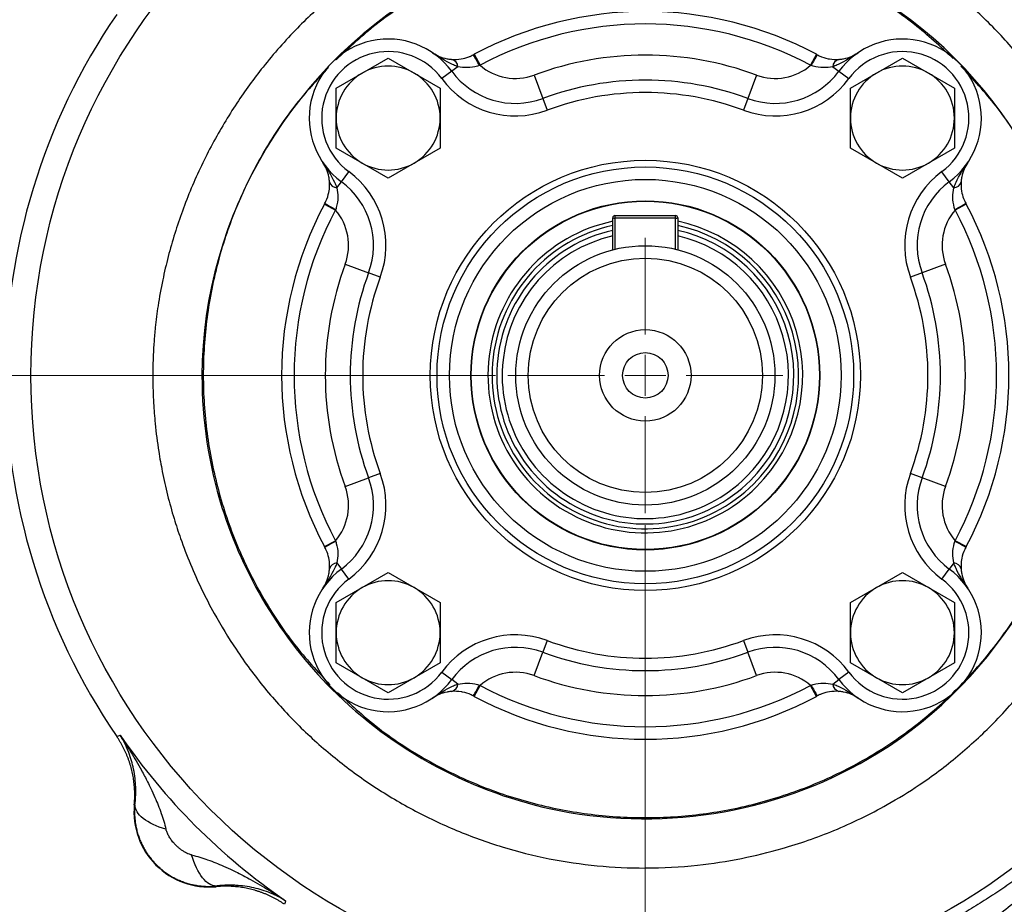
# Model space of a CAD drawing. Header units: inches. Extents: x 0.6 to 16.3, y 0.2 to 11.5.
# Tile 4 of 21: x 2.2 to 5.4, y 6.1 to 9. Entities that reach past the tile are written whole.
import ezdxf

# ---------------------------------------------------------------- set-up
doc = ezdxf.new("R2010")
doc.units = ezdxf.units.IN
doc.header["$MEASUREMENT"] = 0
doc.styles.add('SLDTEXTSTYLE0', font='TXT', dxfattribs={"width": 0.75})
doc.dimstyles.new('SLDDIMSTYLE2', dxfattribs={"dimtxt": 0.137795, "dimasz": 0.14, "dimexe": 0, "dimexo": 0.0625, "dimgap": 0.034449, "dimtad": 0, "dimdec": 1, "dimlfac": 1.5, "dimrnd": 1e-09, "dimzin": 12, "dimdsep": 46, "dimtxsty": 'SLDTEXTSTYLE0', "dimblk1": 'CLOSED', "dimblk2": 'CLOSED', "dimsah": 1, "dimcen": 0.09, "dimadec": 0, "dimazin": 3, "dimtfac": 1, "dimtdec": 1, "dimtofl": 0, "dimtmove": 0, "dimatfit": 3, "dimldrblk": 'CLOSED', "dimfxl": 0, "dimfrac": 2, "dimtolj": 1, "dimtzin": 12, "dimarcsym": 0})
doc.dimstyles.new('SLDDIMSTYLE4', dxfattribs={"dimtxt": 0.137795, "dimasz": 0.14, "dimexe": 0, "dimexo": 0.0625, "dimgap": 0.034449, "dimtad": 0, "dimtih": 1, "dimtoh": 1, "dimdec": 1, "dimlfac": 1.5, "dimrnd": 1e-09, "dimzin": 12, "dimdsep": 46, "dimtxsty": 'SLDTEXTSTYLE0', "dimblk1": 'CLOSED', "dimblk2": 'CLOSED', "dimsah": 1, "dimcen": 0.09, "dimadec": 0, "dimazin": 3, "dimtfac": 1, "dimtdec": 1, "dimtofl": 0, "dimtmove": 0, "dimatfit": 3, "dimldrblk": 'CLOSED', "dimfxl": 0, "dimfrac": 2, "dimtolj": 1, "dimtzin": 12, "dimarcsym": 0})
doc.dimstyles.new('SLDDIMSTYLE5', dxfattribs={"dimtxt": 0.137795, "dimasz": 0.14, "dimexe": 0, "dimexo": 0.0625, "dimgap": 0.034449, "dimtad": 0, "dimdec": 1, "dimlfac": 1.5, "dimrnd": 1e-09, "dimzin": 12, "dimdsep": 46, "dimtxsty": 'SLDTEXTSTYLE0', "dimblk1": 'CLOSED', "dimblk2": 'CLOSED', "dimsah": 1, "dimcen": 0.09, "dimadec": 0, "dimazin": 3, "dimtfac": 1, "dimtmove": 0, "dimatfit": 0, "dimldrblk": 'CLOSED', "dimfxl": 0, "dimfrac": 2, "dimtolj": 1, "dimtzin": 12, "dimarcsym": 0})

# ---------------------------------------------------------------- blocks, each defined once
blk = doc.blocks.new('_Closed')
at = {"color": 0, "linetype": 'ByBlock', "lineweight": -2}
for p, q in [((-1, 0.166667), (0, 0)), ((-1, 0.166667), (-1, -0.166667)), ((0, 0), (-1, -0.166667)), ((0, 0), (-1, 0))]:
    blk.add_line(p, q, dxfattribs=at)
blk = doc.blocks.new('_D_5')
at = {"color": 7, "linetype": 'Continuous', "lineweight": 0}
for p, q in [((2.1781, 7.0759), (2.1781, 4.1527)), ((5.0647, 5.2433), (5.0647, 4.1527)), ((3.3719, 4.3905), (3.3299, 4.3905)), ((3.3299, 4.3905), (3.3299, 4.1717)), ((3.6774, 4.3905), (3.7193, 4.3905)), ((3.7193, 4.3905), (3.7193, 4.1717)), ((2.1781, 4.192), (3.2091, 4.192)), ((3.3299, 4.1717), (3.3719, 4.1717)), ((3.7193, 4.1717), (3.6774, 4.1717)), ((5.0647, 4.192), (3.8402, 4.192))]:
    blk.add_line(p, q, dxfattribs=at)
at = {"color": 7, "linetype": 'Continuous', "lineweight": 18, "xscale": 0.14, "yscale": 0.14, "rotation": 180.0000000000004}
blk.add_blockref('_Closed', (2.1781, 4.192), dxfattribs=at)
at = {"color": 7, "linetype": 'Continuous', "lineweight": 18, "xscale": 0.14, "yscale": 0.14}
blk.add_blockref('_Closed', (5.0647, 4.192), dxfattribs=at)
at = {"color": 7, "linetype": 'Continuous', "lineweight": 18, "char_height": 0.1378, "attachment_point": 1, "style": 'SLDTEXTSTYLE0'}
for s, insert in [('110', (3.3719, 4.3494)), ('4.3', (3.3974, 4.1432))]:
    blk.add_mtext(s, dxfattribs=dict(at, insert=insert))
blk = doc.blocks.new('_D_6')
at = {"color": 7, "linetype": 'Continuous', "lineweight": 0}
for p, q in [((3.3833, 9.8717), (1.3154, 9.8717)), ((1.3548, 9.8717), (1.3548, 9.1712)), ((1.2021, 9.1432), (1.1601, 9.1432)), ((1.1601, 9.1432), (1.1601, 8.9245)), ((1.5075, 9.1432), (1.5495, 9.1432)), ((1.5495, 9.1432), (1.5495, 8.9245)), ((1.1601, 8.9245), (1.2021, 8.9245)), ((1.5495, 8.9245), (1.5075, 8.9245)), ((1.3548, 4.822), (1.3548, 8.7183)), ((1.9454, 4.822), (1.3154, 4.822))]:
    blk.add_line(p, q, dxfattribs=at)
at = {"color": 7, "linetype": 'Continuous', "lineweight": 18, "xscale": 0.14, "yscale": 0.14}
for p, rotation in [((1.3548, 9.8717), 90.0000000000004), ((1.3548, 4.822), 270.0000000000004)]:
    blk.add_blockref('_Closed', p, dxfattribs=dict(at, rotation=rotation))
at = {"color": 7, "linetype": 'Continuous', "lineweight": 18, "char_height": 0.1378, "attachment_point": 1, "style": 'SLDTEXTSTYLE0'}
for s, insert in [('192', (1.2021, 9.1021)), ('7.6', (1.2275, 8.8959))]:
    blk.add_mtext(s, dxfattribs=dict(at, insert=insert))
blk = doc.blocks.new('_D_7')
at = {"color": 7, "linetype": 'Continuous', "lineweight": 0}
for p, q in [((4.2314, 7.3376), (4.2314, 4.4892)), ((5.0647, 5.2433), (5.0647, 4.4892)), ((4.5214, 4.7271), (4.4794, 4.7271)), ((4.4794, 4.7271), (4.4794, 4.5083)), ((4.725, 4.7271), (4.767, 4.7271)), ((4.767, 4.7271), (4.767, 4.5083)), ((4.2314, 4.5286), (3.9814, 4.5286)), ((5.0647, 4.5286), (5.3147, 4.5286)), ((4.4794, 4.5083), (4.5214, 4.5083)), ((4.767, 4.5083), (4.725, 4.5083))]:
    blk.add_line(p, q, dxfattribs=at)
at = {"color": 7, "linetype": 'Continuous', "lineweight": 18, "xscale": 0.14, "yscale": 0.14}
blk.add_blockref('_Closed', (4.2314, 4.5286, -4.3612), dxfattribs=at)
at = {"color": 7, "linetype": 'Continuous', "lineweight": 18, "xscale": 0.14, "yscale": 0.14, "rotation": 180.0000000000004}
blk.add_blockref('_Closed', (5.0647, 4.5286, -4.3612), dxfattribs=at)
at = {"color": 7, "linetype": 'Continuous', "lineweight": 18, "char_height": 0.1378, "attachment_point": 1, "style": 'SLDTEXTSTYLE0'}
for s, insert in [('32', (4.5214, 4.686)), ('1.3', (4.4959, 4.4798))]:
    blk.add_mtext(s, dxfattribs=dict(at, insert=insert))
blk = doc.blocks.new('_D_10')
at = {"color": 7, "linetype": 'Continuous', "lineweight": 0}
for p, q in [((3.7506, 7.8184), (1.7055, 7.8184)), ((1.7448, 7.8184), (1.7448, 6.4117)), ((1.5921, 6.3837), (1.5501, 6.3837)), ((1.5501, 6.3837), (1.5501, 6.1649)), ((1.8976, 6.3837), (1.9395, 6.3837)), ((1.9395, 6.3837), (1.9395, 6.1649)), ((1.5501, 6.1649), (1.5921, 6.1649)), ((1.9395, 6.1649), (1.8976, 6.1649)), ((1.7448, 4.822), (1.7448, 5.9588)), ((1.9454, 4.822), (1.7055, 4.822))]:
    blk.add_line(p, q, dxfattribs=at)
at = {"color": 7, "linetype": 'Continuous', "lineweight": 18, "xscale": 0.14, "yscale": 0.14}
for p, rotation in [((1.7448, 7.8184, -4.3612), 90.0000000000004), ((1.7448, 4.822, -4.3612), 270.0000000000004)]:
    blk.add_blockref('_Closed', p, dxfattribs=dict(at, rotation=rotation))
at = {"color": 7, "linetype": 'Continuous', "lineweight": 18, "char_height": 0.1378, "attachment_point": 1, "style": 'SLDTEXTSTYLE0'}
for s, insert in [('114', (1.5921, 6.3426)), ('4.5', (1.6176, 6.1364))]:
    blk.add_mtext(s, dxfattribs=dict(at, insert=insert))
blk = doc.blocks.new('SW_CENTERMARKSYMBOL_0')
at = {"color": 0, "linetype": 'Continuous', "lineweight": 18}
for p, q in [((0, 0.1312), (0, 0.4415)), ((0, 0), (0, 0.0656)), ((-0.1312, 0), (-0.4415, 0)), ((0, 0), (-0.0656, 0)), ((0, 0), (0, -0.0656)), ((0, 0), (0.0656, 0)), ((0.1312, 0), (0.4415, 0)), ((0, -0.1312), (0, -0.4415))]:
    blk.add_line(p, q, dxfattribs=at)

msp = doc.modelspace()

# ---------------------------------------------------------------- linework, layer by layer
at = {"color": 7, "linetype": 'Continuous', "lineweight": 25}
for p, q in [((3.6796, 8.8463), (3.6824, 8.8478)), ((3.6824, 8.8478), (3.7012, 8.8125)), ((4.7804, 8.8478), (4.7616, 8.8125)), ((4.7804, 8.8478), (4.7832, 8.8463)), ((3.3231, 8.7877), (3.4064, 8.8358)), ((3.4064, 8.8358), (3.4898, 8.7877)), ((4.973, 8.7877), (5.0563, 8.8358)), ((5.0563, 8.8358), (5.1397, 8.7877)), ((3.2398, 8.7396), (3.3231, 8.7877)), ((3.4898, 8.7877), (3.5731, 8.7396)), ((3.6105, 8.7935), (3.5783, 8.7698)), ((3.6303, 8.8081), (3.6105, 8.7935)), ((3.7012, 8.8125), (3.6991, 8.8118)), ((4.7637, 8.8118), (4.7616, 8.8125)), ((4.8325, 8.8081), (4.8523, 8.7935)), ((4.8523, 8.7935), (4.8845, 8.7698)), ((4.8897, 8.7396), (4.973, 8.7877)), ((5.1397, 8.7877), (5.223, 8.7396)), ((3.8747, 8.7811), (3.9025, 8.7061)), ((4.5881, 8.7811), (4.5603, 8.7061)), ((3.2398, 8.6434), (3.2398, 8.7396)), ((3.5731, 8.7396), (3.5731, 8.6434)), ((4.8897, 8.6434), (4.8897, 8.7396)), ((5.223, 8.7396), (5.223, 8.6434)), ((3.9025, 8.7061), (3.9164, 8.6686)), ((4.5603, 8.7061), (4.5464, 8.6686)), ((3.2398, 8.5471), (3.2398, 8.6434)), ((3.5731, 8.6434), (3.5731, 8.5471)), ((4.8897, 8.5471), (4.8897, 8.6434)), ((5.223, 8.6434), (5.223, 8.5471)), ((3.3231, 8.499), (3.2398, 8.5471)), ((3.5731, 8.5471), (3.4898, 8.499)), ((4.973, 8.499), (4.8897, 8.5471)), ((5.223, 8.5471), (5.1397, 8.499)), ((3.4064, 8.4509), (3.3231, 8.499)), ((3.4898, 8.499), (3.4064, 8.4509)), ((5.0563, 8.4509), (4.973, 8.499)), ((5.1397, 8.499), (5.0563, 8.4509)), ((3.2563, 8.4393), (3.28, 8.4715)), ((5.2065, 8.4393), (5.1828, 8.4715)), ((3.2417, 8.4195), (3.2563, 8.4393)), ((5.2211, 8.4195), (5.2065, 8.4393)), ((3.202, 8.3674), (3.2035, 8.3702)), ((3.202, 8.3674), (3.2373, 8.3486)), ((3.238, 8.3507), (3.2373, 8.3486)), ((5.2255, 8.3486), (5.2248, 8.3507)), ((5.2608, 8.3674), (5.2255, 8.3486)), ((5.2593, 8.3702), (5.2608, 8.3674)), ((4.1271, 8.2197), (4.1271, 8.3238)), ((4.1337, 8.3305), (4.1337, 8.3228)), ((4.1337, 8.3305), (4.3287, 8.3305)), ((4.3287, 8.3228), (4.1337, 8.3228)), ((4.3287, 8.3228), (4.3287, 8.3305)), ((4.3354, 8.3238), (4.3354, 8.2209)), ((3.2687, 8.1751), (3.3437, 8.1473)), ((5.1941, 8.1751), (5.1191, 8.1473)), ((3.3812, 8.1334), (3.3437, 8.1473)), ((5.1191, 8.1473), (5.0816, 8.1334)), ((3.2687, 7.4617), (3.3437, 7.4895)), ((3.3812, 7.5034), (3.3437, 7.4895)), ((5.1191, 7.4895), (5.0816, 7.5034)), ((5.1941, 7.4617), (5.1191, 7.4895)), ((3.202, 7.2694), (3.2373, 7.2882)), ((3.2035, 7.2666), (3.202, 7.2694)), ((3.2373, 7.2882), (3.238, 7.2861)), ((5.2248, 7.2861), (5.2255, 7.2882)), ((5.2608, 7.2694), (5.2255, 7.2882)), ((5.2608, 7.2694), (5.2593, 7.2666)), ((3.2417, 7.2173), (3.2563, 7.1975)), ((5.2211, 7.2173), (5.2065, 7.1975)), ((3.28, 7.1653), (3.2563, 7.1975)), ((3.3231, 7.1378), (3.4064, 7.1859)), ((3.4064, 7.1859), (3.4898, 7.1378)), ((4.973, 7.1378), (5.0563, 7.1859)), ((5.0563, 7.1859), (5.1397, 7.1378)), ((5.1828, 7.1653), (5.2065, 7.1975)), ((3.2398, 7.0897), (3.3231, 7.1378)), ((3.4898, 7.1378), (3.5731, 7.0897)), ((4.8897, 7.0897), (4.973, 7.1378)), ((5.1397, 7.1378), (5.223, 7.0897)), ((3.2398, 6.9934), (3.2398, 7.0897)), ((3.5731, 7.0897), (3.5731, 6.9934)), ((4.8897, 6.9934), (4.8897, 7.0897)), ((5.223, 7.0897), (5.223, 6.9934)), ((3.2398, 6.8972), (3.2398, 6.9934)), ((3.5731, 6.9934), (3.5731, 6.8972)), ((4.8897, 6.8972), (4.8897, 6.9934)), ((5.223, 6.9934), (5.223, 6.8972)), ((3.9164, 6.9682), (3.9025, 6.9307)), ((4.5464, 6.9682), (4.5603, 6.9307)), ((3.8747, 6.8557), (3.9025, 6.9307)), ((4.5881, 6.8557), (4.5603, 6.9307)), ((3.3231, 6.8491), (3.2398, 6.8972)), ((3.5731, 6.8972), (3.4898, 6.8491)), ((4.973, 6.8491), (4.8897, 6.8972)), ((5.223, 6.8972), (5.1397, 6.8491)), ((3.5783, 6.867), (3.6105, 6.8433)), ((4.8845, 6.867), (4.8523, 6.8433)), ((3.4064, 6.801), (3.3231, 6.8491)), ((3.4898, 6.8491), (3.4064, 6.801)), ((3.6303, 6.8287), (3.6105, 6.8433)), ((3.6824, 6.789), (3.7012, 6.8243)), ((3.6991, 6.825), (3.7012, 6.8243)), ((4.7616, 6.8243), (4.7637, 6.825)), ((4.7804, 6.789), (4.7616, 6.8243)), ((4.8325, 6.8287), (4.8523, 6.8433)), ((5.0563, 6.801), (4.973, 6.8491)), ((5.1397, 6.8491), (5.0563, 6.801)), ((3.6824, 6.789), (3.6796, 6.7905)), ((4.7832, 6.7905), (4.7804, 6.789)), ((2.5355, 6.6608), (2.5413, 6.6626)), ((2.5413, 6.6626), (2.5469, 6.6643)), ((2.592, 6.4415), (2.5941, 6.4417)), ((2.8547, 6.1811), (2.8545, 6.179)), ((3.0756, 6.1283), (3.0738, 6.1225)), ((3.0773, 6.1339), (3.0756, 6.1283))]:
    msp.add_line(p, q, dxfattribs=at)
at = {"color": 8, "linetype": 'Continuous', "lineweight": 25}
for p, q in [((4.1337, 8.3228), (4.1337, 8.2226)), ((4.3287, 8.2227), (4.3287, 8.3228))]:
    msp.add_line(p, q, dxfattribs=at)
at = {"color": 7, "linetype": 'Continuous', "lineweight": 25}
for radius in [1.9709, 0.6898, 0.6683, 0.6283, 0.5597, 0.5583, 0.4158, 0.3758, 0.1467, 0.0729]:
    msp.add_circle((4.2314, 7.8184), radius, dxfattribs=at)
for centre, radius, start, end in [((4.2314, 7.8184), 2.0533, 145.6839, 214.3161), ((4.2314, 7.8184), 1.1667, 61.9267, 118.0733), ((4.2314, 7.8184), 1.1267, 61.9267, 118.0733), ((3.4064, 8.6434), 0.2533, 36.3491, 233.6509), ((5.0563, 8.6434), 0.2533, 306.3491, 143.6509), ((3.4064, 8.6434), 0.2133, 36.3491, 233.6509), ((3.3043, 8.611), 0.4429, 26.954, 32.0884), ((4.2314, 7.8184), 1.0267, 69.6717, 110.3283), ((5.1584, 8.611), 0.4429, 147.9116, 153.046), ((5.0563, 8.6434), 0.2133, 306.3491, 143.6509), ((3.6042, 8.8062), 0.0262, 4.0364, 75.427), ((4.8586, 8.8062), 0.0262, 104.573, 175.9636), ((3.4064, 8.6434), 0.1667, 120, 180), ((3.4064, 8.6434), 0.1667, 60, 120), ((3.4064, 8.6434), 0.1667, 0, 60), ((3.8145, 8.9437), 0.2533, 216.3491, 290.3283), ((3.8145, 8.9437), 0.1733, 229.1687, 290.3283), ((4.6483, 8.9437), 0.2533, 249.6717, 323.6509), ((4.6483, 8.9437), 0.1733, 249.6717, 310.8313), ((5.0563, 8.6434), 0.1667, 120, 180), ((5.0563, 8.6434), 0.1667, 60, 120), ((5.0563, 8.6434), 0.1667, 0, 60), ((3.8145, 8.9437), 0.2933, 216.3491, 290.3283), ((4.2314, 7.8184), 0.9467, 69.6717, 110.3283), ((4.6483, 8.9437), 0.2933, 249.6717, 323.6509), ((4.2314, 7.8184), 0.9067, 69.6717, 110.3283), ((3.4064, 8.6434), 0.1667, 180, 240), ((3.4064, 8.6434), 0.1667, 300, 0), ((5.0563, 8.6434), 0.1667, 180, 240), ((5.0563, 8.6434), 0.1667, 300, 0), ((3.4064, 8.6434), 0.1667, 240, 300), ((5.0563, 8.6434), 0.1667, 240, 300), ((3.1061, 8.2353), 0.2933, 339.6717, 53.6509), ((5.3567, 8.2353), 0.2933, 126.3491, 200.3283), ((3.2436, 8.4456), 0.0262, 194.573, 265.9636), ((3.1061, 8.2353), 0.2533, 339.6717, 53.6509), ((5.3567, 8.2353), 0.2533, 126.3491, 200.3283), ((5.2192, 8.4456), 0.0262, 274.0364, 345.427), ((4.2314, 7.8184), 1.1667, 151.9267, 208.0733), ((4.2314, 7.8184), 1.1267, 151.9267, 208.0733), ((3.4388, 8.7454), 0.4429, 237.9116, 243.046), ((3.1061, 8.2353), 0.1733, 339.6717, 40.8313), ((5.3567, 8.2353), 0.1733, 139.1687, 200.3283), ((5.024, 8.7454), 0.4429, 296.954, 302.0884), ((4.2314, 7.8184), 1.1267, 331.9267, 28.0733), ((4.2314, 7.8184), 1.1667, 331.9267, 28.0733), ((4.2314, 7.8184), 0.5049, 101.9227, 315), ((4.1337, 8.3238), 0.00667, 90, 180), ((4.1321, 8.3351), 0.0124, 245.9635, 277.5861), ((4.3287, 8.3238), 0.00667, 0, 90), ((4.3304, 8.3351), 0.0124, 262.4139, 294.0365), ((4.2314, 7.8184), 0.5049, 315, 78.112), ((4.2314, 7.8184), 0.4593, 103.1271, 315), ((4.2314, 7.8184), 0.4593, 315, 76.9113), ((4.2314, 7.8184), 1.0267, 159.6717, 200.3283), ((4.2314, 7.8184), 1.0267, 339.6717, 20.3283), ((4.2314, 7.8184), 0.9467, 159.6717, 200.3283), ((4.2314, 7.8184), 0.9067, 159.6717, 200.3283), ((4.2314, 7.8184), 0.9067, 339.6717, 20.3283), ((4.2314, 7.8184), 0.9467, 339.6717, 20.3283), ((3.1061, 7.4015), 0.2533, 306.3491, 20.3283), ((3.1061, 7.4015), 0.2933, 306.3491, 20.3283), ((5.3567, 7.4015), 0.2933, 159.6717, 233.6509), ((5.3567, 7.4015), 0.2533, 159.6717, 233.6509), ((3.1061, 7.4015), 0.1733, 319.1687, 20.3283), ((5.3567, 7.4015), 0.1733, 159.6717, 220.8313), ((3.4388, 6.8913), 0.4429, 116.954, 122.0884), ((5.024, 6.8913), 0.4429, 57.9116, 63.046), ((3.2436, 7.1912), 0.0262, 94.0364, 165.427), ((5.2192, 7.1912), 0.0262, 14.573, 85.9636), ((3.4064, 6.9934), 0.2533, 126.3491, 323.6509), ((5.0563, 6.9934), 0.2533, 216.3491, 53.6509), ((3.4064, 6.9934), 0.2133, 126.3491, 323.6509), ((3.4064, 6.9934), 0.1667, 60, 120), ((5.0563, 6.9934), 0.2133, 216.3491, 53.6509), ((5.0563, 6.9934), 0.1667, 60, 120), ((3.4064, 6.9934), 0.1667, 120, 180), ((3.4064, 6.9934), 0.1667, 0, 60), ((5.0563, 6.9934), 0.1667, 120, 180), ((5.0563, 6.9934), 0.1667, 0, 60), ((3.4064, 6.9934), 0.1667, 180, 240), ((3.4064, 6.9934), 0.1667, 300, 0), ((3.8145, 6.6931), 0.2933, 69.6717, 143.6509), ((4.6483, 6.6931), 0.2933, 36.3491, 110.3283), ((5.0563, 6.9934), 0.1667, 180, 240), ((5.0563, 6.9934), 0.1667, 300, 0), ((4.2314, 7.8184), 0.9067, 249.6717, 290.3283), ((3.8145, 6.6931), 0.2533, 69.6717, 143.6509), ((4.2314, 7.8184), 0.9467, 249.6717, 290.3283), ((4.6483, 6.6931), 0.2533, 36.3491, 110.3283), ((3.8145, 6.6931), 0.1733, 69.6717, 130.8313), ((4.2314, 7.8184), 1.0267, 249.6717, 290.3283), ((4.6483, 6.6931), 0.1733, 49.1687, 110.3283), ((3.4064, 6.9934), 0.1667, 240, 300), ((3.6042, 6.8306), 0.0262, 284.573, 355.9636), ((3.3043, 7.0258), 0.4429, 327.9116, 333.046), ((4.2314, 7.8184), 1.1267, 241.9267, 298.0733), ((5.1584, 7.0258), 0.4429, 206.954, 212.0884), ((4.8586, 6.8306), 0.0262, 184.0364, 255.427), ((5.0563, 6.9934), 0.1667, 240, 300), ((4.2314, 7.8184), 1.1667, 241.9267, 298.0733), ((4.2314, 7.8184), 2.0419, 214.4163, 235.5837), ((2.8318, 6.4188), 0.2409, 174.5811, 275.4189)]:
    msp.add_arc(centre, radius, start, end, dxfattribs=at)
at = {"color": 8, "linetype": 'Continuous', "lineweight": 25}
for radius, start, end in [(0.4918, 102.245, 315), (0.4765, 102.6451, 315), (0.4918, 315, 77.7908), (0.4765, 315, 77.3919)]:
    msp.add_arc((4.2314, 7.8184), radius, start, end, dxfattribs=at)
at = {"color": 7, "linetype": 'Continuous', "lineweight": 25}
for points, knots in [([(2.6513, 7.8184), (2.6513, 7.8251), (2.6514, 7.8388), (2.6519, 7.8597), (2.6526, 7.8811), (2.6537, 7.903), (2.6552, 7.9256), (2.6571, 7.9487), (2.6608, 7.9873), (2.6683, 8.0462), (2.682, 8.122), (2.7001, 8.1995), (2.7212, 8.2732), (2.7459, 8.3463), (2.7839, 8.4432), (2.8398, 8.5602), (2.9174, 8.6898), (3.0079, 8.8144), (3.1104, 8.9308), (3.2269, 9.0389), (3.3505, 9.1326), (3.4833, 9.2133), (3.6238, 9.2794), (3.7703, 9.3308), (3.9709, 9.3795), (4.2291, 9.4037), (4.4872, 9.3793), (4.6629, 9.3369), (4.7612, 9.3055), (4.8623, 9.2676), (4.9795, 9.2128), (5.1127, 9.1328), (5.2335, 9.0426), (5.3477, 8.9375), (5.451, 8.8216), (5.543, 8.6958), (5.6224, 8.5624), (5.6866, 8.4271), (5.7402, 8.2822), (5.78, 8.1324), (5.8051, 7.9742), (5.8139, 7.8197), (5.8066, 7.6652), (5.7833, 7.5122), (5.7448, 7.3622), (5.6915, 7.2153), (5.6247, 7.0752), (5.5477, 6.9467), (5.4573, 6.822), (5.3543, 6.7055), (5.236, 6.5964), (5.1208, 6.5099), (4.9884, 6.4286), (4.842, 6.3577), (4.6844, 6.3028), (4.5375, 6.2672), (4.3913, 6.2448), (4.2876, 6.239), (4.1801, 6.2387), (4.0762, 6.2436), (3.9224, 6.2662), (3.7715, 6.3042), (3.625, 6.3571), (3.4845, 6.4238), (3.3514, 6.5036), (3.2269, 6.5957), (3.1121, 6.6994), (3.0083, 6.8143), (2.9202, 6.9334), (2.8394, 7.0659), (2.7815, 7.1859), (2.742, 7.2889), (2.7179, 7.3627), (2.6981, 7.4342), (2.6821, 7.506), (2.6685, 7.5825), (2.6591, 7.6557), (2.6539, 7.7235), (2.6519, 7.7712), (2.6514, 7.8008), (2.6513, 7.8145), (2.6513, 7.8184)], [0, 0, 0, 0, 0.002041, 0.004142, 0.006303, 0.008523, 0.010803, 0.013143, 0.015542, 0.02255, 0.03108, 0.03886, 0.046636, 0.054253, 0.062217, 0.078117, 0.09343, 0.107875, 0.124663, 0.140275, 0.155893, 0.171544, 0.187199, 0.202817, 0.218423, 0.249606, 0.280797, 0.296405, 0.30421, 0.312017, 0.329059, 0.343302, 0.358958, 0.374592, 0.390225, 0.405864, 0.421675, 0.437144, 0.451122, 0.468372, 0.483955, 0.499527, 0.515112, 0.530696, 0.546291, 0.561906, 0.577901, 0.593188, 0.607163, 0.624489, 0.640139, 0.655803, 0.667989, 0.687134, 0.704906, 0.718383, 0.732818, 0.749627, 0.749733, 0.765368, 0.781034, 0.796718, 0.812392, 0.828089, 0.843694, 0.859302, 0.874872, 0.890449, 0.90607, 0.919648, 0.937373, 0.946271, 0.953027, 0.960867, 0.968708, 0.975284, 0.98439, 0.991029, 0.995844, 0.998834, 1, 1, 1, 1]), ([(2.8089, 7.8184), (2.8089, 8.3297), (3.1096, 8.8338), (4.0117, 9.3118), (4.5811, 9.2869), (5.4256, 8.7395), (5.6805, 8.2326), (5.625, 7.283), (5.3668, 6.8477), (4.6755, 6.4208), (4.304, 6.3538), (3.6793, 6.4777), (3.4216, 6.6163), (3.0641, 6.9741), (2.9415, 7.1764), (2.8307, 7.5318), (2.8089, 7.6761), (2.8089, 7.8184)], [37.811734, 37.811734, 37.811734, 37.811734, 44.340812, 44.340812, 50.733832, 50.733832, 57.075598, 57.075598, 62.845492, 62.845492, 67.352205, 67.352205, 70.901125, 70.901125, 73.807182, 73.807182, 75.623468, 75.623468, 75.623468, 75.623468]), ([(5.2186, 8.8348), (5.1782, 8.8721), (5.0923, 8.9515), (4.9422, 9.0498), (4.7757, 9.1324), (4.5995, 9.1921), (4.417, 9.2284), (4.2314, 9.2406), (4.0458, 9.2284), (3.8633, 9.1921), (3.6871, 9.1324), (3.5206, 9.0498), (3.3687, 8.9503), (3.2814, 8.8694), (3.2394, 8.8306)], [0, 0, 0, 0, 0.075238, 0.159904, 0.244569, 0.329235, 0.4139, 0.498566, 0.583232, 0.667897, 0.752563, 0.837228, 0.921894, 1, 1, 1, 1]), ([(3.6303, 8.8081), (3.6292, 8.8084), (3.623, 8.8105), (3.594, 8.8228), (3.5691, 8.8392), (3.5487, 8.853), (3.5486, 8.8531)], [0, 0, 0, 0, 0.036475, 0.202477, 0.996721, 1, 1, 1, 1]), ([(3.5486, 8.8531), (3.5486, 8.853), (3.5554, 8.8485), (3.5695, 8.8407), (3.5897, 8.8343), (3.6043, 8.8321), (3.6098, 8.8316), (3.6108, 8.8315)], [0, 0, 0, 0, 0.003249, 0.400452, 0.789868, 0.961696, 1, 1, 1, 1]), ([(3.6108, 8.8315), (3.6205, 8.8314), (3.637, 8.8312), (3.6596, 8.8373), (3.6726, 8.8427), (3.6774, 8.8452), (3.6796, 8.8463)], [0, 0, 0, 0, 0.466659, 0.794726, 0.91083, 1, 1, 1, 1]), ([(4.7832, 8.8463), (4.7853, 8.8452), (4.7966, 8.8394), (4.8101, 8.8352), (4.8315, 8.8312), (4.8423, 8.8314), (4.852, 8.8315)], [0, 0, 0, 0, 0.089267, 0.47597, 0.532834, 1, 1, 1, 1]), ([(4.9142, 8.8531), (4.9141, 8.853), (4.8937, 8.8392), (4.8687, 8.8228), (4.8397, 8.8105), (4.8336, 8.8084), (4.8325, 8.8081)], [0, 0, 0, 0, 0.003279, 0.797523, 0.963525, 1, 1, 1, 1]), ([(4.852, 8.8315), (4.853, 8.8316), (4.8585, 8.8321), (4.8731, 8.8343), (4.8933, 8.8407), (4.9074, 8.8485), (4.9142, 8.853), (4.9142, 8.8531)], [0, 0, 0, 0, 0.038304, 0.210132, 0.599548, 0.996751, 1, 1, 1, 1]), ([(3.215, 8.8056), (3.1777, 8.7652), (3.0983, 8.6793), (3, 8.5292), (2.9174, 8.3627), (2.8577, 8.1865), (2.8214, 8.004), (2.8092, 7.8184), (2.8214, 7.6328), (2.8577, 7.4503), (2.9174, 7.2741), (3, 7.1076), (3.0995, 6.9558), (3.1804, 6.8684), (3.2192, 6.8264)], [0, 0, 0, 0, 0.075238, 0.159904, 0.244569, 0.329235, 0.4139, 0.498566, 0.583232, 0.667897, 0.752563, 0.837228, 0.921894, 1, 1, 1, 1]), ([(3.6991, 8.8118), (3.697, 8.8111), (3.6843, 8.8068), (3.6596, 8.8035), (3.64, 8.8065), (3.6303, 8.8081)], [0, 0, 0, 0, 0.0914615, 0.544793, 1, 1, 1, 1]), ([(4.8325, 8.8081), (4.8227, 8.8065), (4.8032, 8.8035), (4.7785, 8.8068), (4.7658, 8.8111), (4.7637, 8.8118)], [0, 0, 0, 0, 0.455207, 0.908538, 1, 1, 1, 1]), ([(5.6495, 7.8184), (5.6472, 7.8803), (5.6425, 8.004), (5.6048, 8.1865), (5.5454, 8.3627), (5.4627, 8.5292), (5.3633, 8.681), (5.2824, 8.7684), (5.2436, 8.8103)], [0, 0, 0, 0, 0.168847, 0.337694, 0.506541, 0.675388, 0.844234, 1, 1, 1, 1]), ([(3.2182, 8.439), (3.2182, 8.44), (3.2177, 8.4455), (3.2155, 8.4601), (3.2091, 8.4803), (3.2013, 8.4944), (3.1968, 8.5012), (3.1967, 8.5012)], [0, 0, 0, 0, 0.038304, 0.210132, 0.599548, 0.996751, 1, 1, 1, 1]), ([(3.1967, 8.5012), (3.1968, 8.5011), (3.2106, 8.4807), (3.2269, 8.4557), (3.2392, 8.4267), (3.2413, 8.4206), (3.2417, 8.4195)], [0, 0, 0, 0, 0.003279, 0.797523, 0.963525, 1, 1, 1, 1]), ([(5.2211, 8.4195), (5.2214, 8.4206), (5.2235, 8.4267), (5.2358, 8.4557), (5.2522, 8.4807), (5.266, 8.5011), (5.266, 8.5012)], [0, 0, 0, 0, 0.036475, 0.202477, 0.996721, 1, 1, 1, 1]), ([(5.266, 8.5012), (5.266, 8.5012), (5.2615, 8.4944), (5.2537, 8.4803), (5.2473, 8.4601), (5.245, 8.4455), (5.2446, 8.44), (5.2445, 8.439)], [0, 0, 0, 0, 0.003249, 0.400452, 0.789868, 0.961696, 1, 1, 1, 1]), ([(3.2035, 8.3702), (3.2046, 8.3723), (3.2104, 8.3836), (3.2146, 8.3971), (3.2186, 8.4185), (3.2184, 8.4294), (3.2182, 8.439)], [0, 0, 0, 0, 0.0892672, 0.47597, 0.5328338, 1, 1, 1, 1]), ([(5.2445, 8.439), (5.2444, 8.4293), (5.2442, 8.4128), (5.2503, 8.3902), (5.2557, 8.3772), (5.2582, 8.3723), (5.2593, 8.3702)], [0, 0, 0, 0, 0.466659, 0.7947255, 0.9108297, 1, 1, 1, 1]), ([(3.2417, 8.4195), (3.2433, 8.4097), (3.2463, 8.3902), (3.243, 8.3655), (3.2387, 8.3528), (3.238, 8.3507)], [0, 0, 0, 0, 0.455207, 0.908538, 1, 1, 1, 1]), ([(5.2248, 8.3507), (5.2241, 8.3528), (5.2198, 8.3655), (5.2164, 8.3902), (5.2195, 8.4097), (5.2211, 8.4195)], [0, 0, 0, 0, 0.091462, 0.544793, 1, 1, 1, 1]), ([(3.2442, 6.802), (3.2846, 6.7647), (3.3704, 6.6853), (3.5206, 6.587), (3.6871, 6.5044), (3.8633, 6.4447), (4.0458, 6.4084), (4.2314, 6.3962), (4.417, 6.4084), (4.5995, 6.4447), (4.7756, 6.5045), (4.9425, 6.5868), (5.0971, 6.6901), (5.237, 6.8128), (5.3597, 6.9526), (5.463, 7.1073), (5.5454, 7.2742), (5.6048, 7.4503), (5.6425, 7.6328), (5.6472, 7.7565), (5.6495, 7.8184)], [0, 0, 0, 0, 0.049677, 0.105578, 0.161479, 0.217381, 0.273282, 0.329184, 0.385085, 0.440986, 0.496888, 0.552789, 0.60869, 0.664592, 0.720493, 0.776395, 0.832296, 0.888197, 0.944099, 1, 1, 1, 1]), ([(3.2182, 7.1978), (3.2184, 7.2075), (3.2186, 7.224), (3.2125, 7.2466), (3.2071, 7.2596), (3.2046, 7.2644), (3.2035, 7.2666)], [0, 0, 0, 0, 0.466659, 0.7947255, 0.9108297, 1, 1, 1, 1]), ([(3.238, 7.2861), (3.2387, 7.284), (3.243, 7.2713), (3.2463, 7.2466), (3.2433, 7.227), (3.2417, 7.2173)], [0, 0, 0, 0, 0.0914615, 0.544793, 1, 1, 1, 1]), ([(5.2211, 7.2173), (5.2195, 7.227), (5.2164, 7.2466), (5.2198, 7.2713), (5.2241, 7.284), (5.2248, 7.2861)], [0, 0, 0, 0, 0.455207, 0.908538, 1, 1, 1, 1]), ([(5.2593, 7.2666), (5.2582, 7.2644), (5.2524, 7.2532), (5.2482, 7.2397), (5.2442, 7.2183), (5.2444, 7.2074), (5.2445, 7.1978)], [0, 0, 0, 0, 0.089267, 0.47597, 0.532834, 1, 1, 1, 1]), ([(3.2417, 7.2173), (3.2413, 7.2162), (3.2392, 7.21), (3.2269, 7.1811), (3.2106, 7.1561), (3.1968, 7.1357), (3.1967, 7.1356)], [0, 0, 0, 0, 0.036475, 0.202477, 0.996721, 1, 1, 1, 1]), ([(5.266, 7.1356), (5.266, 7.1357), (5.2522, 7.1561), (5.2358, 7.1811), (5.2235, 7.21), (5.2214, 7.2162), (5.2211, 7.2173)], [0, 0, 0, 0, 0.003279, 0.797523, 0.963525, 1, 1, 1, 1]), ([(3.1967, 7.1356), (3.1968, 7.1356), (3.2013, 7.1424), (3.2091, 7.1565), (3.2155, 7.1767), (3.2177, 7.1913), (3.2182, 7.1968), (3.2182, 7.1978)], [0, 0, 0, 0, 0.003249, 0.400452, 0.789868, 0.961696, 1, 1, 1, 1]), ([(5.2445, 7.1978), (5.2446, 7.1968), (5.245, 7.1913), (5.2473, 7.1767), (5.2537, 7.1565), (5.2615, 7.1424), (5.266, 7.1356), (5.266, 7.1356)], [0, 0, 0, 0, 0.038304, 0.210132, 0.599548, 0.996751, 1, 1, 1, 1]), ([(3.5486, 6.7837), (3.5487, 6.7838), (3.5691, 6.7976), (3.594, 6.8139), (3.623, 6.8262), (3.6292, 6.8283), (3.6303, 6.8287)], [0, 0, 0, 0, 0.003279, 0.797523, 0.963525, 1, 1, 1, 1]), ([(3.6303, 6.8287), (3.64, 6.8303), (3.6596, 6.8333), (3.6843, 6.83), (3.697, 6.8257), (3.6991, 6.825)], [0, 0, 0, 0, 0.455207, 0.9085385, 1, 1, 1, 1]), ([(4.7637, 6.825), (4.7658, 6.8257), (4.7785, 6.83), (4.8032, 6.8333), (4.8227, 6.8303), (4.8325, 6.8287)], [0, 0, 0, 0, 0.0914615, 0.544793, 1, 1, 1, 1]), ([(4.8325, 6.8287), (4.8336, 6.8283), (4.8397, 6.8262), (4.8687, 6.8139), (4.8937, 6.7976), (4.9141, 6.7838), (4.9142, 6.7837)], [0, 0, 0, 0, 0.036475, 0.202477, 0.996721, 1, 1, 1, 1]), ([(3.6108, 6.8052), (3.6098, 6.8052), (3.6043, 6.8047), (3.5897, 6.8025), (3.5695, 6.7961), (3.5554, 6.7883), (3.5486, 6.7838), (3.5486, 6.7837)], [0, 0, 0, 0, 0.038304, 0.210132, 0.599548, 0.996751, 1, 1, 1, 1]), ([(3.6796, 6.7905), (3.6774, 6.7916), (3.6661, 6.7974), (3.6527, 6.8016), (3.6313, 6.8056), (3.6204, 6.8054), (3.6108, 6.8052)], [0, 0, 0, 0, 0.089267, 0.47597, 0.532834, 1, 1, 1, 1]), ([(4.852, 6.8052), (4.8423, 6.8054), (4.8258, 6.8056), (4.8032, 6.7995), (4.7902, 6.7941), (4.7853, 6.7916), (4.7832, 6.7905)], [0, 0, 0, 0, 0.466659, 0.794726, 0.91083, 1, 1, 1, 1]), ([(4.9142, 6.7837), (4.9142, 6.7838), (4.9074, 6.7883), (4.8933, 6.7961), (4.8731, 6.8025), (4.8585, 6.8047), (4.853, 6.8052), (4.852, 6.8052)], [0, 0, 0, 0, 0.003249, 0.400452, 0.789868, 0.961696, 1, 1, 1, 1]), ([(2.592, 6.4415), (2.5922, 6.4447), (2.5928, 6.4511), (2.5933, 6.4608), (2.5935, 6.4704), (2.5934, 6.48), (2.5931, 6.4896), (2.5924, 6.4992), (2.5915, 6.5088), (2.5904, 6.5184), (2.5889, 6.5279), (2.5872, 6.5374), (2.5852, 6.5468), (2.583, 6.5561), (2.5804, 6.5654), (2.5776, 6.5746), (2.5745, 6.5838), (2.5712, 6.5928), (2.5676, 6.6017), (2.5638, 6.6105), (2.5597, 6.6193), (2.5553, 6.6278), (2.5507, 6.6363), (2.5459, 6.6446), (2.5408, 6.6528), (2.5372, 6.6581), (2.5355, 6.6608)], [0, 0, 0, 0, 0.041666, 0.083331, 0.124998, 0.166665, 0.208333, 0.25, 0.291668, 0.333335, 0.375001, 0.416665, 0.458329, 0.499991, 0.541654, 0.583318, 0.624983, 0.66665, 0.708318, 0.749986, 0.791656, 0.833325, 0.874994, 0.916663, 0.958332, 1, 1, 1, 1]), ([(2.5941, 6.4417), (2.5944, 6.4442), (2.595, 6.4494), (2.5957, 6.4571), (2.5962, 6.4648), (2.5965, 6.4727), (2.5967, 6.4806), (2.5968, 6.4886), (2.5966, 6.4967), (2.5959, 6.5119), (2.5937, 6.5345), (2.5886, 6.5624), (2.5812, 6.59), (2.5732, 6.6121), (2.565, 6.631), (2.5571, 6.6471), (2.5505, 6.6583), (2.5469, 6.6643)], [0, 0, 0, 0, 0.027232, 0.0551768, 0.0838464, 0.1132519, 0.1434034, 0.1743105, 0.205982, 0.238426, 0.3563474, 0.4866698, 0.6065984, 0.7421407, 0.813048, 0.8989905, 1, 1, 1, 1]), ([(2.5469, 6.6643), (2.5582, 6.6473), (2.5692, 6.63), (2.5921, 6.5925), (2.6039, 6.5723), (2.6219, 6.5394), (2.6286, 6.5267), (2.6381, 6.5077), (2.6413, 6.5013), (2.6491, 6.4849), (2.6538, 6.4747), (2.6653, 6.4485), (2.6718, 6.4322), (2.6839, 6.3982), (2.6894, 6.3805), (2.6936, 6.363)], [0, 0, 0, 0, 0.296408, 0.296408, 0.563592, 0.563592, 0.730583, 0.730583, 0.834952, 0.834952, 1.04369, 1.04369, 1.37767, 1.37767, 1.669903, 1.669903, 1.669903, 1.669903]), ([(2.5941, 6.4417), (2.5938, 6.4391), (2.5934, 6.4341), (2.593, 6.4264), (2.5928, 6.4162), (2.5931, 6.4034), (2.5946, 6.388), (2.597, 6.3728), (2.6004, 6.3577), (2.6047, 6.343), (2.6101, 6.3285), (2.6163, 6.3144), (2.6234, 6.3008), (2.6314, 6.2876), (2.6402, 6.275), (2.6498, 6.263), (2.6602, 6.2517), (2.6713, 6.241), (2.683, 6.2311), (2.6953, 6.222), (2.7082, 6.2137), (2.7216, 6.2062), (2.7354, 6.1996), (2.7496, 6.194), (2.7641, 6.1892), (2.7789, 6.1854), (2.7939, 6.1826), (2.8091, 6.1807), (2.8243, 6.1798), (2.8395, 6.1798), (2.8496, 6.1807), (2.8547, 6.1811)], [0, 0, 0, 0, 0.018271, 0.0365, 0.05469, 0.091436, 0.128125, 0.164759, 0.201341, 0.237875, 0.274365, 0.310813, 0.347223, 0.383599, 0.419943, 0.45626, 0.492552, 0.528822, 0.565076, 0.601315, 0.637543, 0.673765, 0.709982, 0.746199, 0.782419, 0.818646, 0.854883, 0.891133, 0.9274, 0.963688, 1, 1, 1, 1]), ([(2.776, 6.2806), (2.775, 6.2809), (2.7713, 6.2819), (2.7669, 6.2835), (2.7614, 6.2859), (2.7554, 6.2888), (2.7476, 6.2935), (2.7396, 6.2992), (2.7321, 6.3053), (2.7262, 6.3109), (2.7216, 6.3156), (2.7163, 6.3215), (2.7095, 6.3302), (2.7023, 6.3414), (2.6976, 6.3508), (2.6953, 6.3572), (2.6943, 6.3606), (2.6939, 6.3622), (2.6937, 6.363)], [0, 0, 0, 0, 0.0272854, 0.0966957, 0.1181176, 0.1775137, 0.2645843, 0.3409911, 0.4198607, 0.5000563, 0.5401228, 0.5799897, 0.6971505, 0.8081797, 0.9099168, 0.9564277, 0.9785373, 1, 1, 1, 1]), ([(5.5503, 6.3017), (5.5477, 6.2996), (5.5424, 6.2953), (5.5344, 6.2889), (5.5262, 6.2823), (5.5178, 6.2757), (5.5093, 6.2689), (5.5006, 6.2622), (5.4917, 6.2553), (5.4827, 6.2484), (5.4735, 6.2414), (5.4519, 6.2253), (5.4167, 6.1997), (5.3659, 6.1647), (5.3125, 6.1302), (5.2691, 6.1039), (5.2374, 6.0855), (5.2181, 6.0746), (5.1987, 6.0639), (5.1793, 6.0534), (5.1598, 6.0431), (5.1467, 6.0364), (5.1402, 6.033)], [0, 0, 0, 0, 0.024883, 0.049809, 0.074786, 0.099822, 0.124926, 0.150106, 0.175371, 0.200728, 0.226185, 0.251751, 0.376957, 0.502103, 0.6272, 0.751362, 0.793385, 0.835119, 0.876606, 0.917887, 0.959004, 1, 1, 1, 1]), ([(2.776, 6.2806), (2.7934, 6.2764), (2.8112, 6.2709), (2.8452, 6.2588), (2.8615, 6.2523), (2.8877, 6.2408), (2.8979, 6.2362), (2.9143, 6.2283), (2.9207, 6.2251), (2.9397, 6.2156), (2.9524, 6.2089), (2.9853, 6.1909), (3.0055, 6.1791), (3.043, 6.1562), (3.0603, 6.1452), (3.0773, 6.1339)], [-1.668217, -1.668217, -1.668217, -1.668217, -1.375984, -1.375984, -1.042003, -1.042003, -0.833265, -0.833265, -0.728896, -0.728896, -0.561906, -0.561906, -0.294721, -0.294721, 0.001686, 0.001686, 0.001686, 0.001686]), ([(5.5439, 6.2414), (5.5106, 6.2097), (5.4724, 6.1752), (5.3933, 6.1098), (5.3534, 6.079), (5.2844, 6.0301), (5.257, 6.0117), (5.2117, 5.983), (5.1941, 5.9722), (5.1765, 5.9618)], [0, 0, 0, 0, 0.746069, 0.746069, 1.418582, 1.418582, 1.838902, 1.838902, 2.101602, 2.101602, 2.101602, 2.101602]), ([(3.0738, 6.1225), (3.0711, 6.1243), (3.0658, 6.1278), (3.0576, 6.1329), (3.0493, 6.1377), (3.0408, 6.1423), (3.0322, 6.1467), (3.0235, 6.1508), (3.0147, 6.1546), (3.0058, 6.1582), (2.9967, 6.1615), (2.9876, 6.1646), (2.9784, 6.1674), (2.9691, 6.17), (2.9598, 6.1722), (2.9504, 6.1742), (2.9409, 6.1759), (2.9314, 6.1774), (2.9218, 6.1786), (2.9122, 6.1794), (2.9026, 6.1801), (2.893, 6.1804), (2.8834, 6.1805), (2.8737, 6.1803), (2.8641, 6.1798), (2.8577, 6.1792), (2.8545, 6.179)], [0, 0, 0, 0, 0.041668, 0.083337, 0.125006, 0.166675, 0.208344, 0.250014, 0.291682, 0.33335, 0.375017, 0.416682, 0.458346, 0.500009, 0.541671, 0.583335, 0.624999, 0.666665, 0.708332, 0.75, 0.791667, 0.833335, 0.875002, 0.916669, 0.958334, 1, 1, 1, 1]), ([(3.0773, 6.1339), (3.0746, 6.1355), (3.0695, 6.1387), (3.0617, 6.143), (3.0544, 6.1468), (3.0475, 6.1502), (3.041, 6.1533), (3.0349, 6.1559), (3.0222, 6.1613), (3.003, 6.1682), (2.9754, 6.1756), (2.9475, 6.1807), (2.9234, 6.1831), (2.905, 6.1838), (2.8922, 6.1838), (2.8795, 6.1833), (2.8671, 6.1825), (2.8587, 6.1815), (2.8547, 6.1811)], [0, 0, 0, 0, 0.045138, 0.087505, 0.127104, 0.163937, 0.198008, 0.229318, 0.257869, 0.393408, 0.51334, 0.643659, 0.761584, 0.81312, 0.862692, 0.910335, 0.956089, 1, 1, 1, 1])]:
    msp.add_open_spline(points, degree=3, knots=knots, dxfattribs=at)
for points in [[(2.6936, 6.363), (2.664, 6.3716), (2.6125, 6.396), (2.5937, 6.4271), (2.5941, 6.4417)], [(2.8547, 6.1811), (2.8401, 6.1807), (2.809, 6.1995), (2.7846, 6.251), (2.776, 6.2806)]]:
    msp.add_open_spline(points, degree=3, dxfattribs=at)

# ---------------------------------------------------------------- block references
at = {"color": 7, "linetype": 'Continuous', "lineweight": 0}
msp.add_blockref('SW_CENTERMARKSYMBOL_0', (4.2314, 7.8184), dxfattribs=at)

# ---------------------------------------------------------------- dimensions: what is measured, and where the dimension line sits
at = {"color": 7, "linetype": 'Continuous', "lineweight": 18}
for base, p1, picture, middle in [((1.3548, 4.822), (3.4227, 9.8717), '_D_6', (1.3548, 8.9448)), ((1.7448, 4.822), (3.7899, 7.8184), '_D_10', (1.7448, 6.1852))]:
    dim = msp.add_linear_dim(base=base, p1=p1, p2=(1.9847, 4.822), angle=90, dimstyle='SLDDIMSTYLE4', dxfattribs=at)
    dim.commit()
    dim.dimension.update_dxf_attribs({"geometry": picture, "text_midpoint": middle, "dimtype": 160})
for base, p1, p2, dimstyle, picture, middle in [((5.0647229, 4.5286136), (4.2313895, 7.3769446), (5.0647229, 5.2827113), 'SLDDIMSTYLE5', '_D_7', (4.6231832, 4.5286136)), ((5.0647, 4.192), (2.1781, 7.1153), (5.0647, 5.2827), 'SLDDIMSTYLE2', '_D_5', (3.5246, 4.192))]:
    dim = msp.add_linear_dim(base=base, p1=p1, p2=p2, dimstyle=dimstyle, dxfattribs=at)
    dim.commit()
    dim.dimension.update_dxf_attribs({"geometry": picture, "text_midpoint": middle, "dimtype": 160})

doc.saveas('drawing.dxf')
